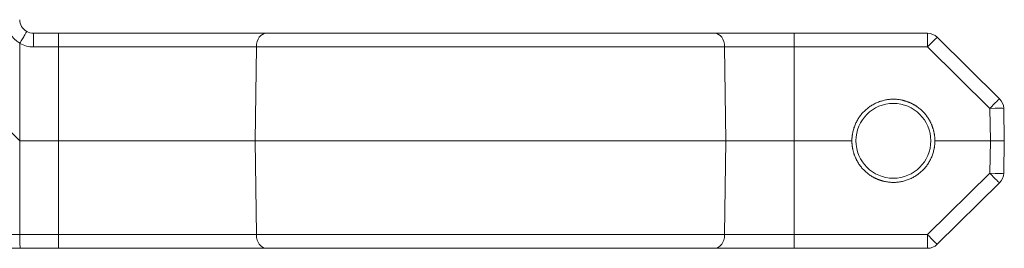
# Model space of a CAD drawing. Header units: millimetres. Extents: x 0 to 420, y 0 to 297.
# Tile 5 of 10: x 219 to 254, y 91 to 99. Entities that reach past the tile are written whole.
import ezdxf

# ---------------------------------------------------------------- set-up
doc = ezdxf.new("R2010")
doc.units = ezdxf.units.MM
doc.layers.add('1', color=7, linetype='Continuous', true_color=0xffffff)

msp = doc.modelspace()

# ---------------------------------------------------------------- linework, layer by layer
at = {"layer": '1', "color": 30, "linetype": 'Continuous', "lineweight": 13}
for p, q in [((219.107, 98.864), (219.107, 98.373)), ((220.003, 98.864), (220.003, 98.373)), ((246.536, 98.864), (246.536, 98.373)), ((251.344, 98.864), (251.344, 98.373)), ((220.003, 98.373), (219.107, 98.373)), ((220.003, 94.989), (220.003, 98.373)), ((227.1, 94.989), (227.142, 98.373)), ((244.07, 94.989), (244.028, 98.373)), ((246.536, 94.989), (246.536, 98.373)), ((251.344, 98.373), (246.536, 98.373)), ((253.595, 96.16), (251.344, 98.373)), ((253.616, 94.989), (253.595, 96.16)), ((220.003, 91.606), (220.003, 94.989)), ((227.142, 91.606), (227.1, 94.989)), ((244.028, 91.606), (244.07, 94.989)), ((246.536, 91.606), (246.536, 94.989)), ((253.595, 93.818), (253.616, 94.989)), ((251.344, 91.606), (253.595, 93.818)), ((216.992, 91.606), (218.616, 91.606)), ((218.616, 91.606), (220.003, 91.606)), ((220.003, 91.114), (220.003, 91.606)), ((246.536, 91.114), (246.536, 91.606)), ((246.536, 91.606), (251.344, 91.606)), ((251.344, 91.114), (251.344, 91.606))]:
    msp.add_line(p, q, dxfattribs=at)
at = {"layer": '1', "color": 30, "linetype": 'Continuous', "lineweight": 18}
for p, q in [((219.107, 98.864), (220.003, 98.864)), ((246.536, 98.864), (251.344, 98.864)), ((251.694, 98.721), (253.946, 96.508)), ((218.615, 98.502), (218.616, 94.989)), ((218.616, 94.989), (216.991, 96.614)), ((254.095, 96.16), (254.116, 94.989)), ((218.616, 94.989), (218.616, 91.606)), ((220.003, 94.989), (218.616, 94.989)), ((248.62, 94.989), (246.536, 94.989)), ((253.616, 94.989), (251.612, 94.989)), ((254.116, 94.989), (253.616, 94.989)), ((254.116, 94.989), (254.095, 93.818)), ((253.946, 93.47), (251.694, 91.258)), ((218.621, 91.114), (216.996, 91.114)), ((220.003, 91.114), (218.621, 91.114)), ((251.344, 91.114), (246.536, 91.114))]:
    msp.add_line(p, q, dxfattribs=at)
msp.add_circle((250.116, 94.989), 1.35, dxfattribs=at)
at = {"layer": '1', "color": 30, "linetype": 'Continuous', "lineweight": 13}
for centre, start, end in [((219.116, 99.373), 181, 240.0307), ((219.107, 99.373), 240.5355, 270)]:
    msp.add_arc(centre, 1, start, end, dxfattribs=at)
at = {"layer": '1', "color": 30, "linetype": 'Continuous', "lineweight": 18}
for centre, start, end in [((219.107, 99.364), 181, 240.2479), ((219.107, 99.364), 240.2479, 270), ((251.344, 98.364), 45.5, 90), ((253.595, 96.151), 1, 45.5), ((253.595, 93.827), 314.5, 359), ((251.344, 91.614), 270, 314.5)]:
    msp.add_arc(centre, 0.5, start, end, dxfattribs=at)
at = {"layer": '1', "color": 30, "linetype": 'Continuous', "lineweight": 13}
for centre, major_axis, ratio, start_param, end_param in [((227.497, 98.364), (0, 0.5), 0.709659, 0, 1.553343), ((243.676, 98.364), (0, 0.5), 0.704527, 4.729842, 6.283185), ((251.344, 98.364), (0.35, 0.357), 0.012234, 0, 1.558348), ((253.595, 96.151), (0.35, 0.357), 0.012234, 0, 1.558348), ((253.595, 96.151), (0.5, 0.009), 0.01745, 0, 1.570492), ((253.595, 93.827), (0.5, -0.009), 0.01745, 4.712694, 6.283185), ((253.595, 93.827), (0.35, -0.357), 0.012234, 4.724837, 6.283185), ((227.497, 91.614), (0, -0.5), 0.709659, 4.729842, 6.283185), ((243.676, 91.614), (0, -0.5), 0.704527, 0, 1.553343), ((251.344, 91.614), (0.35, -0.357), 0.012234, 4.724837, 6.283185)]:
    msp.add_ellipse(centre, major_axis=major_axis, ratio=ratio, start_param=start_param, end_param=end_param, dxfattribs=at)
at = {"layer": '1', "color": 30, "linetype": 'Continuous', "lineweight": 18}
msp.add_ellipse((218.621, 91.614), major_axis=(0, 0.5), ratio=0.008728, start_param=1.58825, end_param=3.141593, dxfattribs=at)
for points, degree, knots in [([(218.859, 98.93), (218.859, 98.93), (218.853, 98.919), (218.828, 98.877), (218.81, 98.846), (218.766, 98.768), (218.739, 98.721), (218.68, 98.618), (218.649, 98.563), (218.616, 98.507)], 3, [0, 0, 0, 0, 0.25, 0.25, 0.5, 0.5, 0.75, 0.75, 1, 1, 1, 1]), ([(220.003, 98.864), (220.702, 98.864), (221.392, 98.864), (222.415, 98.864), (222.755, 98.864), (223.419, 98.864), (223.744, 98.864), (224.698, 98.864), (225.308, 98.864), (226.468, 98.864), (227.004, 98.864), (227.497, 98.864)], 3, [0, 0, 0, 0, 0.25, 0.25, 0.375, 0.375, 0.5, 0.5, 0.75, 0.75, 1, 1, 1, 1]), ([(227.497, 98.864), (228.029, 98.864), (228.608, 98.864), (229.546, 98.864), (229.87, 98.864), (230.528, 98.864), (230.865, 98.864), (231.552, 98.864), (231.903, 98.864), (232.44, 98.864), (232.62, 98.864), (232.985, 98.864), (233.17, 98.864), (234.091, 98.864), (234.832, 98.864), (235.951, 98.864), (236.325, 98.864), (237.076, 98.864), (237.449, 98.864), (238.549, 98.864), (239.262, 98.864), (240.302, 98.864), (240.646, 98.864), (241.309, 98.864), (241.63, 98.864), (242.561, 98.864), (243.14, 98.864), (243.676, 98.864)], 3, [0, 0, 0, 0, 0.125, 0.125, 0.1875, 0.1875, 0.25, 0.25, 0.3125, 0.3125, 0.34375, 0.34375, 0.375, 0.375, 0.5, 0.5, 0.5625, 0.5625, 0.625, 0.625, 0.75, 0.75, 0.8125, 0.8125, 0.875, 0.875, 1, 1, 1, 1]), ([(243.676, 98.864), (243.866, 98.864), (244.074, 98.864), (244.513, 98.864), (244.745, 98.864), (245.115, 98.864), (245.24, 98.864), (245.493, 98.864), (245.621, 98.864), (246.007, 98.864), (246.269, 98.864), (246.536, 98.864)], 3, [0, 0, 0, 0, 0.25, 0.25, 0.5, 0.5, 0.625, 0.625, 0.75, 0.75, 1, 1, 1, 1]), ([(218.615, 98.502), (218.615, 98.503), (218.615, 98.504), (218.616, 98.506), (218.616, 98.506), (218.616, 98.507)], 3, [0, 0, 0, 0, 0.651331, 0.651331, 1, 1, 1, 1]), ([(248.62, 94.989), (248.62, 95.285), (248.848, 95.841), (249.265, 96.258), (249.821, 96.489), (250.409, 96.489), (250.688, 96.373), (250.965, 96.258), (251.383, 95.842), (251.498, 95.562), (251.612, 95.285), (251.612, 94.989)], 2, [0, 0, 0, 0.125, 0.25, 0.375, 0.5, 0.625, 0.625, 0.75, 0.875, 0.875, 1, 1, 1]), ([(227.1, 94.989), (226.637, 94.989), (226.127, 94.989), (225.036, 94.989), (224.454, 94.989), (223.24, 94.989), (222.608, 94.989), (221.318, 94.989), (220.661, 94.989), (220.003, 94.989)], 3, [0, 0, 0, 0, 0.25, 0.25, 0.5, 0.5, 0.75, 0.75, 1, 1, 1, 1]), ([(244.07, 94.989), (243.513, 94.989), (242.901, 94.989), (241.592, 94.989), (240.894, 94.989), (239.441, 94.989), (238.685, 94.989), (237.143, 94.989), (236.358, 94.989), (234.787, 94.989), (234.002, 94.989), (232.462, 94.989), (231.708, 94.989), (230.259, 94.989), (229.564, 94.989), (228.261, 94.989), (227.653, 94.989), (227.1, 94.989)], 3, [0, 0, 0, 0, 0.125, 0.125, 0.25, 0.25, 0.375, 0.375, 0.5, 0.5, 0.625, 0.625, 0.75, 0.75, 0.875, 0.875, 1, 1, 1, 1]), ([(246.536, 94.989), (246.08, 94.989), (245.624, 94.989), (244.781, 94.989), (244.394, 94.989), (244.07, 94.989)], 3, [0, 0, 0, 0, 0.5, 0.5, 1, 1, 1, 1]), ([(251.612, 94.989), (251.612, 94.694), (251.384, 94.137), (250.966, 93.721), (250.41, 93.489), (249.822, 93.489), (249.543, 93.605), (249.266, 93.72), (248.848, 94.136), (248.734, 94.416), (248.62, 94.693), (248.62, 94.989)], 2, [0, 0, 0, 0.125, 0.25, 0.375, 0.5, 0.625, 0.625, 0.75, 0.875, 0.875, 1, 1, 1]), ([(227.497, 91.114), (227.003, 91.114), (226.469, 91.114), (225.61, 91.114), (225.314, 91.114), (224.701, 91.114), (224.384, 91.114), (223.422, 91.114), (222.762, 91.114), (221.744, 91.114), (221.398, 91.114), (220.702, 91.114), (220.353, 91.114), (220.003, 91.114)], 3, [0, 0, 0, 0, 0.25, 0.25, 0.375, 0.375, 0.5, 0.5, 0.75, 0.75, 0.875, 0.875, 1, 1, 1, 1]), ([(243.676, 91.114), (243.14, 91.114), (242.561, 91.114), (241.63, 91.114), (241.309, 91.114), (240.646, 91.114), (240.302, 91.114), (239.262, 91.114), (238.549, 91.114), (237.449, 91.114), (237.076, 91.114), (236.325, 91.114), (235.951, 91.114), (234.832, 91.114), (234.091, 91.114), (233.17, 91.114), (232.985, 91.114), (232.62, 91.114), (232.44, 91.114), (231.903, 91.114), (231.552, 91.114), (230.865, 91.114), (230.528, 91.114), (229.87, 91.114), (229.546, 91.114), (228.608, 91.114), (228.029, 91.114), (227.497, 91.114)], 3, [0, 0, 0, 0, 0.125, 0.125, 0.1875, 0.1875, 0.25, 0.25, 0.375, 0.375, 0.4375, 0.4375, 0.5, 0.5, 0.625, 0.625, 0.65625, 0.65625, 0.6875, 0.6875, 0.75, 0.75, 0.8125, 0.8125, 0.875, 0.875, 1, 1, 1, 1]), ([(246.536, 91.114), (246.269, 91.114), (246.007, 91.114), (245.621, 91.114), (245.493, 91.114), (245.24, 91.114), (245.115, 91.114), (244.745, 91.114), (244.513, 91.114), (244.074, 91.114), (243.866, 91.114), (243.676, 91.114)], 3, [0, 0, 0, 0, 0.25, 0.25, 0.375, 0.375, 0.5, 0.5, 0.75, 0.75, 1, 1, 1, 1])]:
    msp.add_open_spline(points, degree=degree, knots=knots, dxfattribs=at)
at = {"layer": '1', "color": 30, "linetype": 'Continuous', "lineweight": 13}
for points, knots in [([(227.142, 98.373), (227.025, 98.373), (226.905, 98.373), (226.66, 98.373), (226.535, 98.373), (226.153, 98.373), (225.887, 98.373), (225.059, 98.373), (224.479, 98.373), (223.571, 98.373), (223.262, 98.373), (222.63, 98.373), (222.307, 98.373), (221.332, 98.373), (220.668, 98.373), (220.003, 98.373)], [0, 0, 0, 0, 0.0625, 0.0625, 0.125, 0.125, 0.25, 0.25, 0.5, 0.5, 0.625, 0.625, 0.75, 0.75, 1, 1, 1, 1]), ([(244.028, 98.373), (243.994, 98.373), (243.958, 98.373), (243.888, 98.373), (243.781, 98.373), (243.673, 98.373), (243.455, 98.373), (243.307, 98.373), (242.854, 98.373), (242.541, 98.373), (241.893, 98.373), (241.559, 98.373), (240.867, 98.373), (240.509, 98.373), (239.424, 98.373), (238.679, 98.373), (237.532, 98.373), (237.143, 98.373), (236.36, 98.373), (235.97, 98.373), (234.802, 98.373), (234.029, 98.373), (233.068, 98.373), (232.875, 98.373), (232.494, 98.373), (232.306, 98.373), (231.746, 98.373), (231.38, 98.373), (230.663, 98.373), (230.312, 98.373), (229.624, 98.373), (229.287, 98.373), (228.633, 98.373), (228.316, 98.373), (227.71, 98.373), (227.419, 98.373), (227.142, 98.373)], [0, 0, 0, 0, 0.007813, 0.007813, 0.015625, 0.03125, 0.03125, 0.0625, 0.0625, 0.125, 0.125, 0.1875, 0.1875, 0.25, 0.25, 0.375, 0.375, 0.4375, 0.4375, 0.5, 0.5, 0.625, 0.625, 0.65625, 0.65625, 0.6875, 0.6875, 0.75, 0.75, 0.8125, 0.8125, 0.875, 0.875, 0.9375, 0.9375, 1, 1, 1, 1]), ([(246.536, 98.373), (246.478, 98.373), (246.419, 98.373), (246.303, 98.373), (246.245, 98.373), (246.073, 98.373), (245.845, 98.373), (245.622, 98.373), (245.4, 98.373), (245.29, 98.373), (244.966, 98.373), (244.762, 98.373), (244.377, 98.373), (244.195, 98.373), (244.028, 98.373)], [0, 0, 0, 0, 0.0625, 0.0625, 0.125, 0.125, 0.25, 0.375, 0.375, 0.5, 0.5, 0.75, 0.75, 1, 1, 1, 1]), ([(220.003, 91.606), (220.668, 91.606), (221.336, 91.606), (222.628, 91.606), (223.256, 91.606), (224.171, 91.606), (224.473, 91.606), (225.056, 91.606), (225.339, 91.606), (225.886, 91.606), (226.15, 91.606), (226.661, 91.606), (226.907, 91.606), (227.142, 91.606)], [0, 0, 0, 0, 0.25, 0.25, 0.5, 0.5, 0.625, 0.625, 0.75, 0.75, 0.875, 0.875, 1, 1, 1, 1]), ([(227.142, 91.606), (227.211, 91.606), (227.281, 91.606), (227.423, 91.606), (227.495, 91.606), (227.712, 91.606), (227.86, 91.606), (228.312, 91.606), (228.626, 91.606), (229.114, 91.606), (229.281, 91.606), (229.616, 91.606), (229.786, 91.606), (230.301, 91.606), (230.652, 91.606), (231.368, 91.606), (231.733, 91.606), (232.292, 91.606), (232.481, 91.606), (232.861, 91.606), (233.053, 91.606), (234.013, 91.606), (234.786, 91.606), (235.952, 91.606), (236.342, 91.606), (236.928, 91.606), (237.124, 91.606), (237.512, 91.606), (237.704, 91.606), (238.66, 91.606), (239.403, 91.606), (240.488, 91.606), (240.846, 91.606), (241.541, 91.606), (241.879, 91.606), (242.863, 91.606), (243.47, 91.606), (244.028, 91.606)], [0, 0, 0, 0, 0.015625, 0.015625, 0.03125, 0.03125, 0.0625, 0.0625, 0.125, 0.125, 0.15625, 0.15625, 0.1875, 0.1875, 0.25, 0.25, 0.3125, 0.3125, 0.34375, 0.34375, 0.375, 0.375, 0.5, 0.5, 0.5625, 0.5625, 0.59375, 0.59375, 0.625, 0.625, 0.75, 0.75, 0.8125, 0.8125, 0.875, 0.875, 1, 1, 1, 1]), ([(244.028, 91.606), (244.194, 91.606), (244.376, 91.606), (244.761, 91.606), (244.964, 91.606), (245.395, 91.606), (245.618, 91.606), (246.07, 91.606), (246.302, 91.606), (246.536, 91.606)], [0, 0, 0, 0, 0.25, 0.25, 0.5, 0.5, 0.75, 0.75, 1, 1, 1, 1])]:
    msp.add_open_spline(points, degree=3, knots=knots, dxfattribs=at)

doc.saveas('drawing.dxf')
